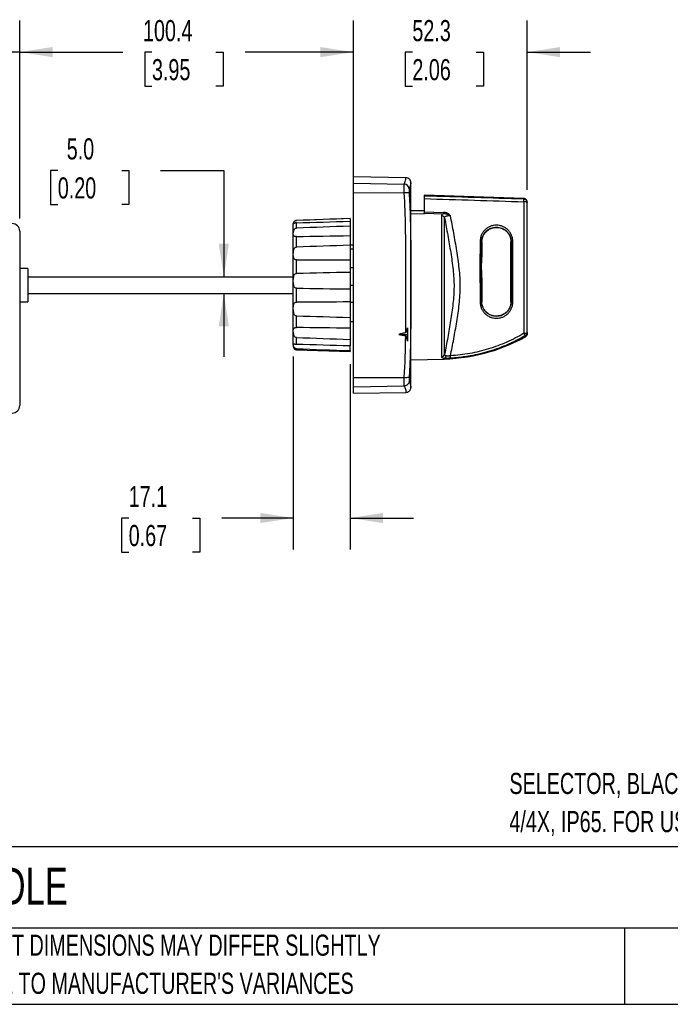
# Model space of a CAD drawing. Header units: millimetres. Extents: x 19 to 819, y 19 to 629.
# Tile 2 of 8: x 180 to 376, y 19 to 315. Entities that reach past the tile are written whole.
import ezdxf

# ---------------------------------------------------------------- set-up
doc = ezdxf.new("R2010")
doc.units = ezdxf.units.MM
doc.header["$LTSCALE"] = 3
doc.layers.add('DIMENSIONS', color=140, linetype='Continuous', lineweight=25)
doc.layers.add('TEXT', color=140, linetype='Continuous', lineweight=25)
doc.styles.add('SLDTEXTSTYLE0', font='TXT', dxfattribs={"width": 0.7})
doc.dimstyles.new('SLDDIMSTYLE0', dxfattribs={"dimtxt": 6.474023, "dimasz": 9.906, "dimexe": 0, "dimexo": 0.0625, "dimgap": 1.618506, "dimtad": 0, "dimtih": 1, "dimtoh": 1, "dimrnd": 1e-09, "dimzin": 12, "dimdsep": 46, "dimtxsty": 'SLDTEXTSTYLE0', "dimsah": 1, "dimcen": 0.09, "dimadec": 0, "dimazin": 3, "dimtfac": 1, "dimtofl": 0, "dimtmove": 0, "dimatfit": 3, "dimfxl": 0, "dimfrac": 2, "dimtolj": 1, "dimtzin": 12, "dimarcsym": 0})
doc.dimstyles.new('SLDDIMSTYLE1', dxfattribs={"dimtxt": 6.474023, "dimasz": 9.906, "dimexe": 0, "dimexo": 0.0625, "dimgap": 1.618506, "dimtad": 0, "dimtih": 1, "dimtoh": 1, "dimrnd": 1e-09, "dimzin": 4, "dimdsep": 46, "dimtxsty": 'SLDTEXTSTYLE0', "dimsah": 1, "dimcen": 0.09, "dimadec": 0, "dimazin": 1, "dimtfac": 1, "dimtmove": 0, "dimatfit": 0, "dimfxl": 0, "dimfrac": 2, "dimtolj": 1, "dimtzin": 12, "dimarcsym": 0})
doc.dimstyles.new('SLDDIMSTYLE2', dxfattribs={"dimtxt": 6.474023, "dimasz": 9.906, "dimexe": 0, "dimexo": 0.0625, "dimgap": 1.618506, "dimtad": 0, "dimtih": 1, "dimtoh": 1, "dimrnd": 1e-09, "dimzin": 12, "dimdsep": 46, "dimtxsty": 'SLDTEXTSTYLE0', "dimsah": 1, "dimcen": 0.09, "dimadec": 0, "dimazin": 3, "dimtfac": 1, "dimtmove": 0, "dimatfit": 0, "dimfxl": 0, "dimfrac": 2, "dimtolj": 1, "dimtzin": 12, "dimarcsym": 0})

# ---------------------------------------------------------------- blocks, each defined once
blk = doc.blocks.new('SW_NOTE_0_1')
at = {"layer": 'TEXT', "color": 0, "char_height": 6.35, "attachment_point": 1, "style": 'SLDTEXTSTYLE0'}
for s, insert in [('SELECTOR, BLACK/GRAY, EXTERNAL FRONT MOUNT, 2-POSITION, LOCKABLE IN OFF ONLY, DEFEATABLE, NEMA', (0, 8.19)), ('4/4X, IP65. FOR USE WITH MPW80 SERIES MANUAL MOTOR PROTECTORS. 130mm SHAFT INCLUDED.', (0, -3.28))]:
    blk.add_mtext(s, dxfattribs=dict(at, insert=insert))
blk = doc.blocks.new('SW_NOTE_0_4')
at = {"layer": 'TEXT', "color": 0, "char_height": 6.35, "attachment_point": 1, "style": 'SLDTEXTSTYLE0'}
for s, insert in [('PART DIMENSIONS MAY DIFFER SLIGHTLY', (0, 8.19)), ("DUE TO MANUFACTURER'S VARIANCES", (0, -3.28))]:
    blk.add_mtext(s, dxfattribs=dict(at, insert=insert))
blk = doc.blocks.new('_D')
at = {"layer": 'DIMENSIONS'}
for p, q in [((96.61, 256.17), (96.61, 314.94)), ((179.91, 255.37), (179.91, 314.94)), ((96.61, 305.41), (116.64, 305.41)), ((125.42, 305.41), (123.24, 305.41)), ((123.24, 305.41), (123.24, 295.13)), ((144.66, 305.41), (146.83, 305.41)), ((146.83, 305.41), (146.83, 295.13)), ((179.91, 305.41), (153.43, 305.41)), ((123.24, 295.13), (125.42, 295.13)), ((146.83, 295.13), (144.66, 295.13))]:
    blk.add_line(p, q, dxfattribs=at)
for points in [[(96.61, 305.41), (106.51, 303.89), (106.51, 306.94)], [(179.91, 305.41), (170, 306.94), (170, 303.89)]]:
    blk.add_solid(points, dxfattribs=at)
at = {"layer": 'DIMENSIONS', "char_height": 6.35, "attachment_point": 1, "style": 'SLDTEXTSTYLE0'}
for s, insert in [('83.3', (125.42, 315.05)), ('3.28', (125.42, 303.31))]:
    blk.add_mtext(s, dxfattribs=dict(at, insert=insert))
blk = doc.blocks.new('_D_1')
at = {"layer": 'DIMENSIONS'}
for p, q in [((179.91, 255.37), (179.91, 314.94)), ((280.31, 269.78), (280.31, 314.94)), ((179.91, 305.41), (210.93, 305.41)), ((219.71, 305.41), (217.53, 305.41)), ((217.53, 305.41), (217.53, 295.13)), ((238.94, 305.41), (241.12, 305.41)), ((241.12, 305.41), (241.12, 295.13)), ((280.31, 305.41), (247.72, 305.41)), ((217.53, 295.13), (219.71, 295.13)), ((241.12, 295.13), (238.94, 295.13))]:
    blk.add_line(p, q, dxfattribs=at)
for points in [[(179.91, 305.41), (189.81, 303.89), (189.81, 306.94)], [(280.31, 305.41), (270.4, 306.94), (270.4, 303.89)]]:
    blk.add_solid(points, dxfattribs=at)
at = {"layer": 'DIMENSIONS', "char_height": 6.35, "attachment_point": 1, "style": 'SLDTEXTSTYLE0'}
for s, insert in [('100.4', (217.01, 315.05)), ('3.95', (219.71, 303.31))]:
    blk.add_mtext(s, dxfattribs=dict(at, insert=insert))
blk = doc.blocks.new('_D_3')
at = {"layer": 'DIMENSIONS'}
for p, q in [((191.37, 269.85), (189.2, 269.85)), ((189.2, 269.85), (189.2, 259.56)), ((210.61, 269.85), (212.78, 269.85)), ((212.78, 269.85), (212.78, 259.56)), ((222.28, 269.85), (241.33, 269.85)), ((241.33, 269.85), (241.33, 237.86)), ((189.2, 259.56), (191.37, 259.56)), ((212.78, 259.56), (210.61, 259.56)), ((241.33, 232.86), (241.33, 213.81))]:
    blk.add_line(p, q, dxfattribs=at)
for points in [[(241.33, 237.86), (242.86, 247.76), (239.81, 247.76)], [(241.33, 232.86), (239.81, 222.95), (242.86, 222.95)]]:
    blk.add_solid(points, dxfattribs=at)
at = {"layer": 'DIMENSIONS', "char_height": 6.35, "attachment_point": 1, "style": 'SLDTEXTSTYLE0'}
for s, insert in [('5.0', (194.06, 279.48)), ('0.20', (191.37, 267.74))]:
    blk.add_mtext(s, dxfattribs=dict(at, insert=insert))
blk = doc.blocks.new('_D_4')
at = {"layer": 'DIMENSIONS'}
for p, q in [((262.21, 213.88), (262.21, 155.78)), ((279.31, 211.55), (279.31, 155.78)), ((212.71, 165.3), (210.53, 165.3)), ((210.53, 165.3), (210.53, 155.01)), ((231.95, 165.3), (234.12, 165.3)), ((234.12, 165.3), (234.12, 155.01)), ((262.21, 165.3), (240.72, 165.3)), ((279.31, 165.3), (298.36, 165.3)), ((210.53, 155.01), (212.71, 155.01)), ((234.12, 155.01), (231.95, 155.01))]:
    blk.add_line(p, q, dxfattribs=at)
for points in [[(262.21, 165.3), (252.3, 166.82), (252.3, 163.78)], [(279.31, 165.3), (289.21, 163.78), (289.21, 166.82)]]:
    blk.add_solid(points, dxfattribs=at)
at = {"layer": 'DIMENSIONS', "char_height": 6.35, "attachment_point": 1, "style": 'SLDTEXTSTYLE0'}
for s, insert in [('17.1', (212.71, 174.94)), ('0.67', (212.71, 163.2))]:
    blk.add_mtext(s, dxfattribs=dict(at, insert=insert))
blk = doc.blocks.new('_D_5')
at = {"layer": 'DIMENSIONS'}
for p, q in [((280.31, 265.56), (280.31, 314.94)), ((332.61, 264.02), (332.61, 314.94)), ((280.31, 305.41), (261.26, 305.41)), ((298.07, 305.41), (295.9, 305.41)), ((295.9, 305.41), (295.9, 295.13)), ((317.31, 305.41), (319.48, 305.41)), ((319.48, 305.41), (319.48, 295.13)), ((332.61, 305.41), (351.66, 305.41)), ((295.9, 295.13), (298.07, 295.13)), ((319.48, 295.13), (317.31, 295.13))]:
    blk.add_line(p, q, dxfattribs=at)
for points in [[(280.31, 305.41), (270.4, 306.94), (270.4, 303.89)], [(332.61, 305.41), (342.51, 303.89), (342.51, 306.94)]]:
    blk.add_solid(points, dxfattribs=at)
at = {"layer": 'DIMENSIONS', "char_height": 6.35, "attachment_point": 1, "style": 'SLDTEXTSTYLE0'}
for s, insert in [('52.3', (298.07, 315.05)), ('2.06', (298.07, 303.31))]:
    blk.add_mtext(s, dxfattribs=dict(at, insert=insert))

msp = doc.modelspace()

# ---------------------------------------------------------------- linework, layer by layer
for p, q in [((296.132, 267.633), (280.307, 267.909)), ((280.307, 265.971), (280.307, 267.909)), ((280.307, 265.971), (295.634, 265.706)), ((280.307, 263.159), (280.307, 265.971)), ((297.607, 239.538), (297.607, 265.357)), ((280.307, 207.556), (280.307, 263.159)), ((280.307, 263.159), (295.634, 263.122)), ((331.642, 261.391), (301.607, 262.44)), ((301.607, 262.44), (301.607, 262.136)), ((301.607, 261.355), (301.607, 257.33)), ((331.642, 261.391), (331.642, 261.201)), ((301.607, 257.692), (297.607, 257.657)), ((331.642, 260.409), (331.642, 220.847)), ((279.307, 255.357), (263.172, 254.794)), ((263.172, 254.775), (263.172, 254.794)), ((279.307, 255.357), (279.307, 255.347)), ((279.307, 255.347), (279.307, 254.521)), ((297.607, 256.898), (301.607, 256.789)), ((297.62, 255.818), (297.618, 255.819)), ((301.607, 257.33), (307.459, 257.223)), ((301.607, 256.789), (301.607, 256.932)), ((301.607, 256.932), (307.464, 256.824)), ((306.819, 256.222), (306.819, 213.788)), ((307.771, 214.555), (307.771, 255.48)), ((263.172, 252.477), (263.172, 254.079)), ((279.307, 254.558), (279.307, 253.081)), ((279.307, 253.081), (279.307, 250.228)), ((179.907, 251.557), (179.907, 199.157)), ((263.172, 246.788), (263.172, 249.958)), ((279.307, 250.228), (279.307, 247.305)), ((280.307, 247.357), (279.307, 247.357)), ((279.307, 247.305), (279.307, 242.953)), ((279.307, 246.252), (280.307, 246.252)), ((318.983, 248.357), (318.908, 248.357)), ((327.732, 248.357), (327.794, 248.357)), ((263.172, 238.835), (263.172, 242.945)), ((279.307, 242.953), (279.307, 239.162)), ((280.307, 243.454), (280.236, 243.452)), ((318.919, 239.961), (318.921, 243.754)), ((318.974, 243.732), (318.921, 243.754)), ((332.607, 245.264), (332.605, 245.265)), ((332.607, 245.247), (332.607, 245.264)), ((182.407, 240.357), (179.907, 240.357)), ((182.407, 240.357), (182.407, 230.357)), ((280.307, 240.527), (279.307, 240.527)), ((318.897, 240.357), (318.415, 240.357)), ((318.919, 239.961), (318.972, 239.937)), ((182.407, 237.857), (262.207, 237.857)), ((279.307, 239.162), (279.307, 234.173)), ((297.607, 205.357), (297.607, 239.538)), ((332.605, 238.466), (332.607, 238.465)), ((263.172, 230.194), (263.172, 234.43)), ((279.307, 235.357), (280.307, 235.357)), ((279.307, 234.173), (279.307, 230.266)), ((182.407, 232.857), (262.207, 232.857)), ((179.907, 230.357), (182.407, 230.357)), ((279.307, 230.266), (279.307, 225.628)), ((279.307, 230.188), (280.307, 230.188)), ((318.915, 230.357), (318.989, 230.357)), ((327.726, 230.357), (327.788, 230.357)), ((263.172, 222.575), (263.172, 226.098)), ((279.307, 225.628), (279.307, 222.379)), ((280.236, 227.263), (280.307, 227.261)), ((279.307, 224.357), (280.307, 224.357)), ((279.307, 222.379), (279.307, 219.01)), ((296.607, 222.537), (296.607, 220.53)), ((263.172, 217.488), (263.172, 219.6)), ((293.967, 220.53), (296.607, 220.53)), ((296.607, 220.53), (296.607, 218.447)), ((332.094, 219.83), (332.094, 220.188)), ((263.172, 215.921), (263.172, 216.223)), ((279.307, 219.01), (279.307, 217.062)), ((279.307, 215.63), (279.307, 217.062)), ((263.172, 215.921), (279.307, 215.357)), ((279.307, 215.63), (279.307, 215.357)), ((307.607, 213.371), (307.607, 213.119)), ((297.607, 212.857), (307.607, 213.119)), ((280.307, 207.556), (295.634, 207.593)), ((280.307, 204.744), (280.307, 207.556)), ((280.307, 204.744), (295.634, 205.009)), ((280.307, 202.806), (280.307, 204.744)), ((280.307, 202.806), (296.132, 203.082))]:
    msp.add_line(p, q)
for centre, radius, start, end in [((295.599, 264.199), 1.507, 4.973, 88.65675), ((197.607, 265.357), 100, 360, 0.4512), ((312.835, 257.083), 5.378, 178.50106, 182.75185), ((177.607, 251.557), 2.3, 360, 90), ((318.533, 246.753), 1.648, 76.82058, 93.70163), ((328.19, 246.604), 1.797, 86.13963, 102.73169), ((318.538, 231.637), 1.334, 265.4464, 286.38573), ((306.216, 266.229), 53.128, 297.32803, 299.14915), ((306.805, 214.78), 0.992, 270.82517, 346.90767), ((306.216, 266.229), 53.128, 271.5, 286.73232), ((298.262, 213.274), 11.309, 0.35678, 4.06505), ((296.142, 210.822), 3.269, 261.06379, 287.05104), ((197.607, 205.357), 100, 359.5486, 0), ((177.607, 199.157), 2.3, 270, 0)]:
    msp.add_arc(centre, radius, start, end)
for centre, major_axis, start_param, end_param in [((322.581, 240.344), (0, 103.352), 1.4931783, 1.5380051), ((324.325, 240.357), (0, 97.889), 4.610054, 4.7942054), ((322.581, 240.344), (0, 103.352), 1.5985061, 1.6675696)]:
    msp.add_ellipse(centre, major_axis=major_axis, ratio=0.0349208, start_param=start_param, end_param=end_param)
for points, knots in [([(295.634, 265.706), (295.907, 266.347), (296.024, 266.829), (296.105, 267.311), (296.117, 267.432), (296.129, 267.593), (296.13, 267.633), (296.13, 267.633)], [0, 0, 0, 0, 0.5, 0.5, 0.75, 0.75, 1, 1, 1, 1]), ([(297.604, 266.145), (297.583, 266.331), (297.551, 266.617), (297.367, 266.96), (297.177, 267.197), (296.943, 267.388), (296.601, 267.576), (296.316, 267.611), (296.13, 267.633)], [0, 0, 0, 0, 0.2398041, 0.3685835, 0.5, 0.6314164, 0.7601958, 1, 1, 1, 1]), ([(295.634, 263.122), (295.624, 263.448), (295.617, 263.759), (295.606, 264.348), (295.603, 264.613), (295.603, 264.962), (295.604, 265.068), (295.607, 265.259), (295.609, 265.343), (295.614, 265.489), (295.617, 265.551), (295.625, 265.647), (295.629, 265.683), (295.634, 265.706)], [0, 0, 0, 0, 0.25, 0.25, 0.5, 0.5, 0.625, 0.625, 0.75, 0.75, 0.875, 0.875, 1, 1, 1, 1]), ([(297.1, 264.33), (297.098, 264.323), (297.093, 264.31), (297.087, 264.278), (297.081, 264.237), (297.076, 264.169), (297.07, 264.062), (297.068, 263.9), (297.07, 263.71), (297.077, 263.495), (297.086, 263.263), (297.096, 263.1), (297.1, 263.018)], [0, 0, 0, 0, 0.0630259, 0.1256145, 0.1881563, 0.2510407, 0.3758349, 0.5005527, 0.6252286, 0.7500321, 0.8749094, 1, 1, 1, 1]), ([(297.604, 266.145), (297.604, 266.145), (297.604, 266.144), (297.604, 266.134), (297.603, 266.116), (297.601, 266.085), (297.597, 266.037), (297.591, 265.975), (297.583, 265.898), (297.57, 265.807), (297.551, 265.693), (297.522, 265.548), (297.478, 265.366), (297.418, 265.156), (297.338, 264.914), (297.236, 264.642), (297.146, 264.435), (297.1, 264.33)], [0, 0, 0, 0, 0.0414838, 0.0829539, 0.1245018, 0.1866451, 0.2490093, 0.3111147, 0.3736036, 0.435702, 0.4983514, 0.5781715, 0.6591674, 0.7416213, 0.825778, 0.9118462, 1, 1, 1, 1]), ([(297.1, 263.018), (297.087, 263.04), (297.043, 263.062), (296.886, 263.099), (296.772, 263.114), (296.492, 263.134), (296.326, 263.139), (295.98, 263.137), (295.802, 263.131), (295.634, 263.122)], [0, 0, 0, 0, 0.25, 0.25, 0.5, 0.5, 0.75, 0.75, 1, 1, 1, 1]), ([(296.073, 221.034), (296.117, 224.535), (296.125, 228.039), (296.132, 235.054), (296.132, 238.564), (296.115, 245.594), (296.095, 249.116), (295.958, 256.136), (295.84, 259.635), (295.634, 263.122)], [0, 0, 0, 0, 0.25, 0.25, 0.5, 0.5, 0.75, 0.75, 1, 1, 1, 1]), ([(297.1, 263.018), (297.124, 262.611), (297.171, 261.804), (297.233, 260.598), (297.288, 259.405), (297.336, 258.225), (297.379, 257.057), (297.416, 255.901), (297.448, 254.756), (297.476, 253.621), (297.5, 252.495), (297.52, 251.379), (297.538, 250.269), (297.555, 248.952), (297.57, 247.429), (297.587, 245.119), (297.598, 242.243), (297.603, 238.796), (297.604, 236.492), (297.604, 234.186), (297.603, 231.874), (297.598, 228.424), (297.587, 225.551), (297.57, 223.25), (297.551, 221.364), (297.521, 219.304), (297.477, 217.065), (297.418, 214.787), (297.338, 212.467), (297.236, 210.097), (297.146, 208.503), (297.1, 207.697)], [0, 0, 0, 0, 0.02219351, 0.04411625, 0.0657776, 0.08718793, 0.10835868, 0.12930236, 0.1500326, 0.17056416, 0.19091297, 0.21109614, 0.23113194, 0.25103988, 0.28247235, 0.3136289, 0.37606047, 0.43807309, 0.50000077, 0.50058248, 0.56276003, 0.62494088, 0.68716525, 0.71817838, 0.74946689, 0.78933167, 0.82978376, 0.87096369, 0.91299333, 0.95597653, 1, 1, 1, 1]), ([(331.642, 261.201), (326.691, 261.356), (316.679, 261.67), (306.667, 261.979), (301.607, 262.136)], [0, 0, 0, 0, 0.49457986, 1, 1, 1, 1]), ([(301.607, 262.136), (301.607, 262.105), (301.607, 262.013), (301.607, 261.737), (301.607, 261.554), (301.607, 261.355)], [0, 0, 0, 0, 0.5, 0.5, 1, 1, 1, 1]), ([(301.607, 261.355), (306.654, 261.197), (316.666, 260.885), (326.678, 260.567), (331.642, 260.409)], [0, 0, 0, 0, 0.5041217, 1, 1, 1, 1]), ([(332.607, 260.392), (332.594, 260.515), (332.566, 260.771), (332.344, 261.103), (332.02, 261.337), (331.765, 261.374), (331.642, 261.391)], [0, 0, 0, 0, 0.24055407, 0.5, 0.75944593, 1, 1, 1, 1]), ([(331.642, 260.409), (331.644, 260.504), (331.647, 260.601), (331.649, 260.784), (331.65, 260.87), (331.65, 261.016), (331.649, 261.075), (331.647, 261.162), (331.644, 261.189), (331.642, 261.201)], [0, 0, 0, 0, 0.25, 0.25, 0.5, 0.5, 0.75, 0.75, 1, 1, 1, 1]), ([(331.642, 261.201), (331.758, 261.197), (331.881, 261.172), (332.119, 261.071), (332.233, 260.994), (332.42, 260.802), (332.493, 260.687), (332.586, 260.447), (332.607, 260.323), (332.607, 260.208)], [0, 0, 0, 0, 0.25, 0.25, 0.5, 0.5, 0.75, 0.75, 1, 1, 1, 1]), ([(332.607, 260.208), (332.607, 260.232), (332.586, 260.257), (332.492, 260.305), (332.419, 260.329), (332.231, 260.367), (332.118, 260.383), (331.88, 260.403), (331.757, 260.408), (331.642, 260.409)], [0, 0, 0, 0, 0.25, 0.25, 0.5, 0.5, 0.75, 0.75, 1, 1, 1, 1]), ([(263.172, 254.794), (263.05, 254.776), (262.795, 254.74), (262.47, 254.506), (262.248, 254.174), (262.22, 253.917), (262.207, 253.794)], [0, 0, 0, 0, 0.2406547, 0.500053, 0.7594248, 1, 1, 1, 1]), ([(263.172, 254.079), (263.057, 254.075), (262.946, 254.06), (262.754, 254.015), (262.673, 253.987), (262.542, 253.932), (262.49, 253.905), (262.408, 253.857), (262.376, 253.836), (262.302, 253.786), (262.278, 253.77), (262.248, 253.772), (262.243, 253.79), (262.243, 253.861), (262.248, 253.914), (262.277, 254.052), (262.302, 254.139), (262.4, 254.337), (262.475, 254.453), (262.673, 254.616), (262.754, 254.666), (262.946, 254.745), (263.057, 254.771), (263.172, 254.775)], [0, 0, 0, 0, 0.0625, 0.0625, 0.125, 0.125, 0.1875, 0.1875, 0.25, 0.25, 0.375, 0.375, 0.5, 0.5, 0.625, 0.625, 0.75, 0.75, 0.875, 0.875, 0.9375, 0.9375, 1, 1, 1, 1]), ([(301.607, 257.33), (301.607, 257.237), (301.607, 257.149), (301.607, 257.009), (301.607, 256.958), (301.607, 256.932)], [0, 0, 0, 0, 0.5, 0.5, 1, 1, 1, 1]), ([(307.464, 256.824), (307.248, 256.756), (307.083, 256.669), (306.87, 256.466), (306.819, 256.349), (306.819, 256.222)], [0, 0, 0, 0, 0.5, 0.5, 1, 1, 1, 1]), ([(307.771, 255.48), (307.75, 255.574), (307.711, 255.671), (307.597, 255.852), (307.521, 255.936), (307.343, 256.075), (307.242, 256.129), (307.031, 256.201), (306.922, 256.219), (306.819, 256.222)], [0, 0, 0, 0, 0.25, 0.25, 0.5, 0.5, 0.75, 0.75, 1, 1, 1, 1]), ([(309.535, 256.205), (309.394, 256.344), (309.248, 256.476), (308.936, 256.719), (308.77, 256.829), (308.422, 257.012), (308.236, 257.087), (307.854, 257.191), (307.659, 257.22), (307.459, 257.223)], [0, 0, 0, 0, 0.25, 0.25, 0.5, 0.5, 0.75, 0.75, 1, 1, 1, 1]), ([(309.535, 256.205), (309.476, 256.235), (309.363, 256.292), (309.196, 256.371), (309.006, 256.456), (308.785, 256.549), (308.442, 256.676), (308.135, 256.761), (307.868, 256.804), (307.734, 256.819), (307.598, 256.826), (307.508, 256.825), (307.464, 256.824)], [0, 0, 0, 0, 0.08966917, 0.17273214, 0.25000587, 0.37386623, 0.50020002, 0.75015388, 0.81131108, 0.87495955, 0.93779933, 1, 1, 1, 1]), ([(307.771, 255.48), (307.76, 255.624), (307.79, 255.755), (307.901, 255.918), (307.949, 255.967), (308.069, 256.054), (308.139, 256.091), (308.3, 256.153), (308.392, 256.178), (308.589, 256.214), (308.695, 256.226), (309.037, 256.245), (309.281, 256.235), (309.535, 256.205)], [0, 0, 0, 0, 0.25, 0.25, 0.375, 0.375, 0.5, 0.5, 0.625, 0.625, 0.75, 0.75, 1, 1, 1, 1]), ([(307.771, 255.48), (308.094, 253.772), (308.412, 252.056), (309.029, 248.608), (309.328, 246.874), (309.875, 243.406), (310.124, 241.679), (310.399, 239.109), (310.474, 238.256), (310.576, 236.555), (310.602, 235.708), (310.6, 234.017), (310.571, 233.172), (310.464, 231.474), (310.387, 230.619), (310.107, 228.06), (309.859, 226.354), (309.315, 222.955), (309.02, 221.261), (308.408, 217.894), (308.092, 216.219), (307.771, 214.555)], [0, 0, 0, 0, 0.125, 0.125, 0.25, 0.25, 0.375, 0.375, 0.4375, 0.4375, 0.5, 0.5, 0.5625, 0.5625, 0.625, 0.625, 0.75, 0.75, 0.875, 0.875, 1, 1, 1, 1]), ([(309.542, 214.076), (309.874, 215.759), (310.202, 217.454), (310.836, 220.87), (311.143, 222.592), (311.709, 226.066), (311.969, 227.818), (312.263, 230.481), (312.344, 231.377), (312.456, 233.168), (312.487, 234.065), (312.489, 235.861), (312.46, 236.761), (312.351, 238.559), (312.272, 239.455), (311.981, 242.137), (311.72, 243.917), (311.149, 247.47), (310.838, 249.234), (310.198, 252.737), (309.869, 254.476), (309.535, 256.205)], [0, 0, 0, 0, 0.125, 0.125, 0.25, 0.25, 0.375, 0.375, 0.4375, 0.4375, 0.5, 0.5, 0.5625, 0.5625, 0.625, 0.625, 0.75, 0.75, 0.875, 0.875, 1, 1, 1, 1]), ([(262.207, 217.693), (262.207, 217.733), (262.207, 217.812), (262.207, 217.943), (262.207, 218.082), (262.207, 218.229), (262.207, 218.384), (262.207, 218.679), (262.207, 219.153), (262.207, 219.893), (262.207, 220.765), (262.207, 222.192), (262.207, 223.928), (262.207, 225.976), (262.207, 227.731), (262.207, 229.651), (262.207, 231.716), (262.207, 233.893), (262.207, 236.141), (262.207, 238.411), (262.207, 240.652), (262.207, 242.81), (262.207, 244.838), (262.207, 246.693), (262.207, 248.345), (262.207, 249.772), (262.207, 250.968), (262.207, 251.779), (262.207, 252.316), (262.207, 252.764), (262.207, 253.211), (262.207, 253.51), (262.207, 253.666), (262.207, 253.744), (262.207, 253.79), (262.207, 253.793), (262.207, 253.794)], [0, 0, 0, 0, 0.0077734, 0.0155397, 0.0233027, 0.0310662, 0.0388341, 0.0466102, 0.0729718, 0.0993431, 0.1290536, 0.1587737, 0.2251591, 0.2610197, 0.2985603, 0.3376712, 0.3781945, 0.4199232, 0.462604, 0.505944, 0.5496214, 0.5932987, 0.6366387, 0.6793195, 0.7210482, 0.7615715, 0.8006824, 0.838223, 0.8561543, 0.8740954, 0.9073208, 0.940556, 0.9554268, 0.9702732, 0.9851219, 1, 1, 1, 1]), ([(263.172, 249.958), (263.057, 249.956), (262.946, 249.957), (262.754, 249.967), (262.673, 249.976), (262.542, 250.003), (262.49, 250.022), (262.408, 250.068), (262.376, 250.096), (262.302, 250.194), (262.278, 250.277), (262.248, 250.474), (262.243, 250.59), (262.243, 250.846), (262.248, 250.988), (262.277, 251.299), (262.302, 251.469), (262.4, 251.818), (262.475, 252.004), (262.673, 252.25), (262.754, 252.325), (262.946, 252.437), (263.057, 252.472), (263.172, 252.477)], [0, 0, 0, 0, 0.0625, 0.0625, 0.125, 0.125, 0.1875, 0.1875, 0.25, 0.25, 0.375, 0.375, 0.5, 0.5, 0.625, 0.625, 0.75, 0.75, 0.875, 0.875, 0.9375, 0.9375, 1, 1, 1, 1]), ([(328.311, 248.398), (328.31, 248.725), (328.277, 249.052), (328.149, 249.686), (328.055, 249.995), (327.867, 250.445), (327.797, 250.593), (327.644, 250.879), (327.56, 251.018), (327.291, 251.42), (327.086, 251.671), (326.624, 252.132), (326.374, 252.337), (325.837, 252.695), (325.547, 252.85), (324.948, 253.097), (324.64, 253.191), (324.005, 253.316), (323.677, 253.347), (323.033, 253.346), (322.712, 253.313), (322.075, 253.184), (321.765, 253.089), (321.172, 252.841), (320.885, 252.687), (320.348, 252.325), (320.1, 252.12), (319.646, 251.665), (319.439, 251.41), (319.081, 250.874), (318.93, 250.59), (318.744, 250.142), (318.688, 249.987), (318.594, 249.677), (318.555, 249.52), (318.46, 249.046), (318.427, 248.725), (318.426, 248.397)], [0, 0, 0, 0, 0.0625, 0.0625, 0.125, 0.125, 0.15625, 0.15625, 0.1875, 0.1875, 0.25, 0.25, 0.3125, 0.3125, 0.375, 0.375, 0.4375, 0.4375, 0.5, 0.5, 0.5625, 0.5625, 0.625, 0.625, 0.6875, 0.6875, 0.75, 0.75, 0.8125, 0.8125, 0.875, 0.875, 0.90625, 0.90625, 0.9375, 0.9375, 1, 1, 1, 1]), ([(318.908, 248.357), (318.909, 248.65), (318.939, 248.938), (319.053, 249.503), (319.139, 249.784), (319.362, 250.319), (319.498, 250.572), (319.82, 251.052), (320.006, 251.279), (320.415, 251.687), (320.637, 251.87), (321.12, 252.193), (321.378, 252.331), (321.911, 252.552), (322.189, 252.638), (322.762, 252.753), (323.05, 252.781), (323.629, 252.783), (323.923, 252.755), (324.494, 252.643), (324.771, 252.559), (325.309, 252.338), (325.57, 252.2), (326.052, 251.879), (326.277, 251.697), (326.692, 251.284), (326.877, 251.06), (327.199, 250.581), (327.339, 250.322), (327.563, 249.786), (327.648, 249.51), (327.763, 248.943), (327.793, 248.65), (327.794, 248.357)], [0, 0, 0, 0, 0.0625, 0.0625, 0.125, 0.125, 0.1875, 0.1875, 0.25, 0.25, 0.3125, 0.3125, 0.375, 0.375, 0.4375, 0.4375, 0.5, 0.5, 0.5625, 0.5625, 0.625, 0.625, 0.6875, 0.6875, 0.75, 0.75, 0.8125, 0.8125, 0.875, 0.875, 0.9375, 0.9375, 1, 1, 1, 1]), ([(318.983, 248.357), (318.984, 248.77), (319.043, 249.173), (319.214, 249.762), (319.286, 249.957), (319.454, 250.329), (319.55, 250.508), (319.768, 250.852), (319.89, 251.018), (320.156, 251.331), (320.299, 251.477), (320.603, 251.747), (320.765, 251.872), (321.107, 252.099), (321.287, 252.202), (321.656, 252.377), (321.846, 252.452), (322.236, 252.575), (322.438, 252.624), (323.046, 252.725), (323.454, 252.735), (324.276, 252.639), (324.671, 252.535), (325.239, 252.297), (325.424, 252.203), (325.777, 251.992), (325.946, 251.875), (326.106, 251.745)], [0, 0, 0, 0, 0.125, 0.125, 0.1875, 0.1875, 0.25, 0.25, 0.3125, 0.3125, 0.375, 0.375, 0.4375, 0.4375, 0.5, 0.5, 0.5625, 0.5625, 0.625, 0.625, 0.75, 0.75, 0.875, 0.875, 0.9375, 0.9375, 1, 1, 1, 1]), ([(326.106, 251.745), (326.361, 251.54), (326.587, 251.311), (326.987, 250.806), (327.162, 250.527), (327.441, 249.946), (327.548, 249.642), (327.694, 249.007), (327.731, 248.684), (327.732, 248.357)], [0, 0, 0, 0, 0.25, 0.25, 0.5, 0.5, 0.75, 0.75, 1, 1, 1, 1]), ([(263.172, 242.945), (263.057, 242.946), (262.946, 242.963), (262.754, 243.025), (262.673, 243.07), (262.542, 243.174), (262.49, 243.235), (262.408, 243.366), (262.376, 243.437), (262.302, 243.664), (262.278, 243.829), (262.248, 244.182), (262.243, 244.372), (262.243, 244.764), (262.248, 244.967), (262.277, 245.388), (262.302, 245.607), (262.4, 246.039), (262.475, 246.258), (262.673, 246.539), (262.754, 246.622), (262.946, 246.746), (263.057, 246.784), (263.172, 246.788)], [0, 0, 0, 0, 0.0625, 0.0625, 0.125, 0.125, 0.1875, 0.1875, 0.25, 0.25, 0.375, 0.375, 0.5, 0.5, 0.625, 0.625, 0.75, 0.75, 0.875, 0.875, 0.9375, 0.9375, 1, 1, 1, 1]), ([(332.605, 238.466), (332.607, 239.132), (332.607, 239.799), (332.607, 240.465), (332.607, 242.065), (332.609, 243.665), (332.605, 245.265)], [0, 0, 0, 0, 0.0020000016, 0.0020000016, 0.0020000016, 0.0067998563, 0.0067998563, 0.0067998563, 0.0067998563]), ([(318.974, 237.48), (318.973, 237.889), (318.973, 238.708), (318.972, 239.527), (318.972, 239.937)], [0, 0, 0, 0, 0.5000001, 1, 1, 1, 1]), ([(263.172, 234.43), (263.057, 234.432), (262.946, 234.463), (262.754, 234.565), (262.673, 234.636), (262.542, 234.796), (262.49, 234.887), (262.408, 235.077), (262.376, 235.178), (262.302, 235.488), (262.278, 235.703), (262.248, 236.143), (262.243, 236.369), (262.243, 236.818), (262.248, 237.042), (262.277, 237.491), (262.302, 237.716), (262.4, 238.144), (262.475, 238.353), (262.673, 238.613), (262.754, 238.688), (262.946, 238.799), (263.057, 238.833), (263.172, 238.835)], [0, 0, 0, 0, 0.0625, 0.0625, 0.125, 0.125, 0.1875, 0.1875, 0.25, 0.25, 0.375, 0.375, 0.5, 0.5, 0.625, 0.625, 0.75, 0.75, 0.875, 0.875, 0.9375, 0.9375, 1, 1, 1, 1]), ([(263.172, 226.098), (263.057, 226.102), (262.946, 226.139), (262.754, 226.261), (262.673, 226.345), (262.542, 226.53), (262.49, 226.633), (262.408, 226.844), (262.376, 226.954), (262.302, 227.287), (262.278, 227.508), (262.248, 227.948), (262.243, 228.166), (262.243, 228.583), (262.248, 228.784), (262.277, 229.171), (262.302, 229.358), (262.4, 229.697), (262.475, 229.855), (262.673, 230.042), (262.754, 230.095), (262.946, 230.171), (263.057, 230.193), (263.172, 230.194)], [0, 0, 0, 0, 0.0625, 0.0625, 0.125, 0.125, 0.1875, 0.1875, 0.25, 0.25, 0.375, 0.375, 0.5, 0.5, 0.625, 0.625, 0.75, 0.75, 0.875, 0.875, 0.9375, 0.9375, 1, 1, 1, 1]), ([(318.432, 230.308), (318.434, 229.981), (318.467, 229.655), (318.595, 229.023), (318.689, 228.716), (318.874, 228.269), (318.944, 228.121), (319.097, 227.836), (319.179, 227.699), (319.446, 227.299), (319.65, 227.05), (320.108, 226.589), (320.356, 226.385), (320.888, 226.027), (321.176, 225.872), (321.772, 225.624), (322.079, 225.53), (322.712, 225.402), (323.038, 225.369), (323.683, 225.368), (324.003, 225.399), (324.642, 225.525), (324.953, 225.62), (325.548, 225.866), (325.837, 226.02), (326.376, 226.381), (326.625, 226.586), (327.081, 227.042), (327.29, 227.297), (327.648, 227.833), (327.8, 228.117), (327.986, 228.566), (328.042, 228.72), (328.136, 229.03), (328.175, 229.187), (328.271, 229.66), (328.304, 229.981), (328.305, 230.307)], [0, 0, 0, 0, 0.0625, 0.0625, 0.125, 0.125, 0.15625, 0.15625, 0.1875, 0.1875, 0.25, 0.25, 0.3125, 0.3125, 0.375, 0.375, 0.4375, 0.4375, 0.5, 0.5, 0.5625, 0.5625, 0.625, 0.625, 0.6875, 0.6875, 0.75, 0.75, 0.8125, 0.8125, 0.875, 0.875, 0.90625, 0.90625, 0.9375, 0.9375, 1, 1, 1, 1]), ([(323.357, 225.943), (323.067, 225.942), (322.773, 225.971), (322.203, 226.084), (321.927, 226.167), (321.39, 226.389), (321.131, 226.527), (320.651, 226.846), (320.427, 227.029), (320.014, 227.44), (319.83, 227.663), (319.509, 228.14), (319.37, 228.397), (319.146, 228.932), (319.062, 229.207), (318.946, 229.773), (318.916, 230.065), (318.915, 230.357)], [0, 0, 0, 0, 0.125, 0.125, 0.25, 0.25, 0.375, 0.375, 0.5, 0.5, 0.625, 0.625, 0.75, 0.75, 0.875, 0.875, 1, 1, 1, 1]), ([(323.357, 226.007), (323.069, 226.007), (322.785, 226.036), (322.227, 226.147), (321.949, 226.231), (321.421, 226.449), (321.17, 226.583), (320.696, 226.899), (320.472, 227.083), (320.07, 227.484), (319.89, 227.702), (319.571, 228.177), (319.435, 228.43), (319.217, 228.952), (319.133, 229.225), (319.019, 229.786), (318.99, 230.07), (318.989, 230.357)], [0, 0, 0, 0, 0.125, 0.125, 0.25, 0.25, 0.375, 0.375, 0.5, 0.5, 0.625, 0.625, 0.75, 0.75, 0.875, 0.875, 1, 1, 1, 1]), ([(327.788, 230.357), (327.786, 230.066), (327.757, 229.78), (327.643, 229.216), (327.557, 228.937), (327.335, 228.403), (327.199, 228.15), (326.878, 227.67), (326.691, 227.443), (326.282, 227.035), (326.06, 226.853), (325.576, 226.529), (325.318, 226.392), (324.785, 226.171), (324.506, 226.086), (323.934, 225.971), (323.646, 225.943), (323.357, 225.943)], [0, 0, 0, 0, 0.125, 0.125, 0.25, 0.25, 0.375, 0.375, 0.5, 0.5, 0.625, 0.625, 0.75, 0.75, 0.875, 0.875, 1, 1, 1, 1]), ([(327.35, 228.603), (327.179, 228.217), (326.957, 227.865), (326.549, 227.386), (326.4, 227.234), (326.086, 226.958), (325.92, 226.832), (325.57, 226.603), (325.384, 226.5), (325.002, 226.323), (324.806, 226.249), (324.205, 226.07), (323.782, 226.007), (323.357, 226.007)], [0, 0, 0, 0, 0.25, 0.25, 0.375, 0.375, 0.5, 0.5, 0.625, 0.625, 0.75, 0.75, 1, 1, 1, 1]), ([(327.726, 230.357), (327.725, 230.054), (327.692, 229.756), (327.567, 229.17), (327.473, 228.88), (327.35, 228.603)], [0, 0, 0, 0, 0.5, 0.5, 1, 1, 1, 1]), ([(327.788, 230.357), (327.79, 230.352), (327.803, 230.345), (327.855, 230.333), (327.896, 230.327), (327.997, 230.317), (328.057, 230.313), (328.182, 230.308), (328.246, 230.307), (328.305, 230.307)], [0, 0, 0, 0, 0.25, 0.25, 0.5, 0.5, 0.75, 0.75, 1, 1, 1, 1]), ([(263.172, 219.6), (263.057, 219.605), (262.946, 219.642), (262.754, 219.759), (262.673, 219.839), (262.542, 220.012), (262.49, 220.107), (262.408, 220.297), (262.376, 220.395), (262.302, 220.684), (262.278, 220.869), (262.248, 221.22), (262.243, 221.387), (262.243, 221.69), (262.248, 221.828), (262.277, 222.076), (262.302, 222.187), (262.4, 222.372), (262.475, 222.447), (262.673, 222.525), (262.754, 222.544), (262.946, 222.57), (263.057, 222.576), (263.172, 222.575)], [0, 0, 0, 0, 0.0625, 0.0625, 0.125, 0.125, 0.1875, 0.1875, 0.25, 0.25, 0.375, 0.375, 0.5, 0.5, 0.625, 0.625, 0.75, 0.75, 0.875, 0.875, 0.9375, 0.9375, 1, 1, 1, 1]), ([(296.073, 221.034), (296.107, 221.043), (296.135, 221.065), (296.183, 221.114), (296.203, 221.142), (296.257, 221.229), (296.286, 221.291), (296.363, 221.481), (296.402, 221.611), (296.508, 222.004), (296.561, 222.27), (296.607, 222.537)], [0, 0, 0, 0, 0.0625, 0.0625, 0.125, 0.125, 0.25, 0.25, 0.5, 0.5, 1, 1, 1, 1]), ([(296.073, 221.034), (295.725, 220.95), (295.024, 220.78), (294.321, 220.614), (293.967, 220.53)], [0, 0, 0, 0, 0.495906, 1, 1, 1, 1]), ([(293.967, 220.53), (294.318, 220.455), (295.017, 220.307), (295.714, 220.156), (296.06, 220.081)], [0, 0, 0, 0, 0.5033663, 1, 1, 1, 1]), ([(296.607, 218.447), (296.564, 218.737), (296.515, 219.026), (296.411, 219.452), (296.372, 219.593), (296.292, 219.799), (296.262, 219.867), (296.204, 219.964), (296.182, 219.995), (296.13, 220.049), (296.098, 220.073), (296.06, 220.081)], [0, 0, 0, 0, 0.5, 0.5, 0.75, 0.75, 0.875, 0.875, 0.9375, 0.9375, 1, 1, 1, 1]), ([(331.642, 220.847), (329.98, 219.858), (328.255, 218.97), (325.571, 217.787), (324.66, 217.418), (322.831, 216.739), (321.909, 216.428), (319.126, 215.579), (317.245, 215.124), (313.433, 214.433), (311.501, 214.197), (309.542, 214.076)], [0, 0, 0, 0, 0.25, 0.25, 0.375, 0.375, 0.5, 0.5, 0.75, 0.75, 1, 1, 1, 1]), ([(332.094, 220.188), (331.898, 220.074), (331.502, 219.842), (330.893, 219.5), (330.265, 219.159), (329.616, 218.819), (328.947, 218.482), (328.257, 218.147), (327.546, 217.815), (326.184, 217.207), (324.094, 216.364), (321.29, 215.423), (318.397, 214.637), (316.08, 214.15), (314.313, 213.854), (313.139, 213.685), (311.956, 213.543), (310.766, 213.426), (309.97, 213.372), (309.57, 213.345)], [0, 0, 0, 0, 0.02870211, 0.05812743, 0.0882763, 0.11914905, 0.15074609, 0.18306782, 0.21611472, 0.24988732, 0.37156218, 0.50076269, 0.62317569, 0.74964529, 0.79931625, 0.84918331, 0.89925029, 0.94952115, 1, 1, 1, 1]), ([(331.642, 220.847), (331.757, 220.847), (331.88, 220.852), (332.118, 220.872), (332.231, 220.887), (332.419, 220.925), (332.492, 220.947), (332.586, 220.994), (332.607, 221.019), (332.607, 221.042)], [0, 0, 0, 0, 0.25, 0.25, 0.5, 0.5, 0.75, 0.75, 1, 1, 1, 1]), ([(332.094, 220.188), (332.08, 220.2), (332.058, 220.224), (332, 220.298), (331.964, 220.347), (331.882, 220.468), (331.835, 220.538), (331.739, 220.688), (331.69, 220.768), (331.642, 220.847)], [0, 0, 0, 0, 0.25, 0.25, 0.5, 0.5, 0.75, 0.75, 1, 1, 1, 1]), ([(332.607, 221.042), (332.607, 220.877), (332.561, 220.7), (332.378, 220.394), (332.242, 220.269), (332.094, 220.188)], [0, 0, 0, 0, 0.5, 0.5, 1, 1, 1, 1]), ([(332.607, 220.703), (332.607, 220.534), (332.561, 220.353), (332.378, 220.04), (332.242, 219.912), (332.094, 219.83)], [0, 0, 0, 0, 0.5, 0.5, 1, 1, 1, 1]), ([(262.207, 217.693), (262.207, 217.473), (262.207, 217.284), (262.207, 217.012), (262.207, 216.927), (262.207, 216.921)], [0, 0, 0, 0, 0.5, 0.5, 1, 1, 1, 1]), ([(262.207, 216.921), (262.22, 216.797), (262.248, 216.541), (262.47, 216.209), (262.795, 215.975), (263.05, 215.939), (263.172, 215.921)], [0, 0, 0, 0, 0.2405752, 0.499947, 0.7593453, 1, 1, 1, 1]), ([(263.172, 217.488), (263.057, 217.491), (262.946, 217.502), (262.755, 217.531), (262.674, 217.548), (262.542, 217.579), (262.49, 217.593), (262.408, 217.613), (262.377, 217.62), (262.302, 217.626), (262.278, 217.613), (262.248, 217.552), (262.243, 217.504), (262.243, 217.439)], [0, 0, 0, 0, 0.125, 0.125, 0.25, 0.25, 0.375, 0.375, 0.5, 0.5, 0.75, 0.75, 1, 1, 1, 1]), ([(263.172, 216.223), (263.057, 216.228), (262.946, 216.257), (262.755, 216.347), (262.674, 216.406), (262.542, 216.533), (262.49, 216.601), (262.408, 216.732), (262.377, 216.798), (262.302, 216.986), (262.278, 217.098), (262.248, 217.292), (262.243, 217.374), (262.243, 217.439)], [0, 0, 0, 0, 0.125, 0.125, 0.25, 0.25, 0.375, 0.375, 0.5, 0.5, 0.75, 0.75, 1, 1, 1, 1]), ([(330.592, 219.031), (330.597, 219.031), (330.605, 219.031), (330.607, 219.031), (330.607, 219.031)], [0, 0, 0, 0, 0.500163, 1, 1, 1, 1]), ([(306.819, 213.788), (306.819, 213.739), (306.834, 213.692), (306.898, 213.606), (306.946, 213.567), (307.077, 213.497), (307.161, 213.466), (307.359, 213.413), (307.474, 213.39), (307.607, 213.371)], [0, 0, 0, 0, 0.25, 0.25, 0.5, 0.5, 0.75, 0.75, 1, 1, 1, 1]), ([(307.607, 213.371), (307.737, 213.393), (307.877, 213.468), (308.109, 213.714), (308.199, 213.882), (308.25, 214.051)], [0, 0, 0, 0, 0.5, 0.5, 1, 1, 1, 1]), ([(309.57, 213.345), (309.524, 213.342), (309.433, 213.337), (309.296, 213.33), (309.16, 213.324), (308.98, 213.318), (308.758, 213.314), (308.5, 213.314), (308.253, 213.319), (308.021, 213.331), (307.802, 213.347), (307.672, 213.363), (307.607, 213.371)], [0, 0, 0, 0, 0.0625894, 0.1247955, 0.1867679, 0.2486577, 0.373823, 0.4984811, 0.6230998, 0.747786, 0.8735388, 1, 1, 1, 1]), ([(308.25, 214.051), (308.163, 214.072), (308.089, 214.098), (307.962, 214.162), (307.91, 214.2), (307.831, 214.285), (307.803, 214.333), (307.77, 214.438), (307.766, 214.495), (307.771, 214.555)], [0, 0, 0, 0, 0.25, 0.25, 0.5, 0.5, 0.75, 0.75, 1, 1, 1, 1]), ([(309.542, 214.076), (309.419, 214.055), (309.298, 214.038), (309.061, 214.013), (308.943, 214.005), (308.722, 214), (308.617, 214.002), (308.422, 214.018), (308.331, 214.032), (308.25, 214.051)], [0, 0, 0, 0, 0.25, 0.25, 0.5, 0.5, 0.75, 0.75, 1, 1, 1, 1]), ([(321.511, 215.35), (321.511, 215.35), (321.509, 215.35), (321.497, 215.35), (321.491, 215.35)], [0, 0, 0, 0, 0.4997251, 1, 1, 1, 1]), ([(295.634, 205.009), (295.624, 205.055), (295.617, 205.151), (295.606, 205.444), (295.603, 205.635), (295.603, 205.983), (295.604, 206.109), (295.607, 206.373), (295.609, 206.512), (295.614, 206.805), (295.617, 206.959), (295.625, 207.271), (295.629, 207.43), (295.634, 207.593)], [0, 0, 0, 0, 0.25, 0.25, 0.5, 0.5, 0.625, 0.625, 0.75, 0.75, 0.875, 0.875, 1, 1, 1, 1]), ([(297.1, 207.697), (297.098, 207.656), (297.093, 207.573), (297.087, 207.453), (297.081, 207.335), (297.076, 207.183), (297.07, 207.004), (297.068, 206.814), (297.07, 206.652), (297.077, 206.524), (297.086, 206.43), (297.096, 206.4), (297.1, 206.385)], [0, 0, 0, 0, 0.0630259, 0.1256145, 0.1881563, 0.2510407, 0.3758349, 0.5005527, 0.6252286, 0.7500321, 0.8749094, 1, 1, 1, 1]), ([(297.1, 206.385), (297.087, 206.22), (297.043, 206.045), (296.886, 205.71), (296.772, 205.551), (296.492, 205.287), (296.326, 205.184), (295.98, 205.047), (295.802, 205.014), (295.634, 205.009)], [0, 0, 0, 0, 0.25, 0.25, 0.5, 0.5, 0.75, 0.75, 1, 1, 1, 1]), ([(295.634, 205.009), (295.76, 204.675), (296.01, 204.01), (296.108, 203.413), (296.131, 203.092), (296.129, 203.119), (296.128, 203.129)], [0, 0, 0, 0, 0.2835277, 0.5643348, 0.8450645, 1, 1, 1, 1]), ([(296.13, 203.082), (296.316, 203.104), (296.601, 203.139), (296.943, 203.327), (297.177, 203.518), (297.367, 203.755), (297.551, 204.098), (297.583, 204.384), (297.604, 204.57)], [0, 0, 0, 0, 0.2398042, 0.3685836, 0.5, 0.6314165, 0.7601959, 1, 1, 1, 1]), ([(297.1, 206.385), (297.124, 206.332), (297.171, 206.226), (297.232, 206.076), (297.288, 205.935), (297.336, 205.802), (297.379, 205.678), (297.416, 205.562), (297.448, 205.453), (297.476, 205.352), (297.5, 205.257), (297.52, 205.17), (297.537, 205.089), (297.554, 205), (297.57, 204.908), (297.583, 204.817), (297.591, 204.74), (297.597, 204.678), (297.601, 204.629), (297.603, 204.595), (297.604, 204.574), (297.604, 204.571), (297.604, 204.57)], [0, 0, 0, 0, 0.0443324, 0.0881246, 0.1313953, 0.1741652, 0.216457, 0.2582956, 0.2997082, 0.3407242, 0.3813753, 0.4216956, 0.4617214, 0.5014916, 0.5642836, 0.6265241, 0.6890731, 0.7512436, 0.8135839, 0.8757075, 0.9378886, 1, 1, 1, 1])]:
    msp.add_open_spline(points, degree=3, knots=knots)
for points in [[(332.607, 260.208), (332.607, 260.33), (332.607, 260.392), (332.607, 260.392)], [(332.607, 245.264), (332.607, 250.302), (332.607, 255.312), (332.607, 260.208)], [(279.307, 255.347), (273.929, 255.157), (268.55, 254.967), (263.172, 254.775)], [(263.172, 254.079), (268.55, 254.234), (273.929, 254.394), (279.307, 254.558)], [(279.307, 253.081), (273.929, 252.888), (268.55, 252.687), (263.172, 252.477)], [(263.172, 249.958), (268.55, 250.036), (273.929, 250.127), (279.307, 250.228)], [(279.307, 247.305), (273.929, 247.146), (268.55, 246.976), (263.172, 246.788)], [(318.426, 248.397), (318.419, 245.723), (318.415, 243.04), (318.415, 240.357)], [(318.897, 240.357), (318.897, 243.027), (318.901, 245.697), (318.908, 248.357)], [(327.794, 248.357), (327.811, 242.368), (327.809, 236.336), (327.788, 230.357)], [(328.305, 230.307), (328.326, 236.316), (328.328, 242.378), (328.311, 248.398)], [(263.172, 242.945), (268.55, 242.931), (273.929, 242.935), (279.307, 242.953)], [(318.415, 240.357), (318.415, 237.002), (318.421, 233.646), (318.432, 230.308)], [(318.915, 230.357), (318.903, 233.68), (318.897, 237.019), (318.897, 240.357)], [(279.307, 239.162), (273.929, 239.07), (268.55, 238.963), (263.172, 238.835)], [(332.607, 221.042), (332.607, 226.743), (332.607, 232.595), (332.607, 238.465)], [(263.172, 234.43), (268.55, 234.325), (273.929, 234.242), (279.307, 234.173)], [(279.307, 230.266), (273.929, 230.259), (268.55, 230.236), (263.172, 230.194)], [(263.172, 226.098), (268.55, 225.924), (273.929, 225.77), (279.307, 225.628)], [(279.307, 222.379), (273.929, 222.457), (268.55, 222.524), (263.172, 222.575)], [(263.172, 219.6), (268.55, 219.392), (273.929, 219.196), (279.307, 219.01)], [(295.634, 207.593), (295.88, 211.75), (296, 215.913), (296.06, 220.081)], [(332.607, 220.703), (332.607, 220.703), (332.607, 220.817), (332.607, 221.042)], [(262.207, 217.693), (262.207, 217.611), (262.218, 217.525), (262.243, 217.439)], [(279.307, 217.062), (273.929, 217.21), (268.55, 217.353), (263.172, 217.488)], [(263.172, 216.223), (268.55, 216.022), (273.929, 215.824), (279.307, 215.63)], [(321.491, 215.35), (324.638, 216.296), (327.672, 217.522), (330.592, 219.031)]]:
    msp.add_open_spline(points, degree=3)
at = {"layer": 'TEXT'}
for p, q in [((819.15, 66.378), (19.05, 66.378)), ((819.15, 41.91), (19.05, 41.91)), ((361.939, 41.91), (361.939, 19.05)), ((19.05, 19.05), (819.15, 19.05))]:
    msp.add_line(p, q, dxfattribs=at)

# ---------------------------------------------------------------- block references
for name, p in [('SW_NOTE_0_1', (327.263, 80.452)), ('SW_NOTE_0_4', (165.358, 31.821))]:
    msp.add_blockref(name, p, dxfattribs=at)

# ---------------------------------------------------------------- texts
at = {"layer": 'TEXT', "insert": (23.897, 60.151), "char_height": 11.1125, "attachment_point": 1, "style": 'SLDTEXTSTYLE0'}
msp.add_mtext('WEG ELECTRIC ROTARY HANDLE', dxfattribs=at)

# ---------------------------------------------------------------- dimensions: what is measured, and where the dimension line sits
at = {"layer": 'DIMENSIONS'}
for base, p1, p2, dimstyle, picture, middle in [((96.607, 305.415), (179.907, 251.557), (96.607, 252.357), 'SLDDIMSTYLE0', '_D', (135.037, 305.415)), ((280.307, 305.415), (179.907, 251.557), (280.307, 265.971), 'SLDDIMSTYLE0', '_D_1', (229.325, 305.415)), ((279.307, 165.3), (262.207, 217.693), (279.307, 215.357), 'SLDDIMSTYLE2', '_D_4', (222.328, 165.3))]:
    dim = msp.add_linear_dim(base=base, p1=p1, p2=p2, dimstyle=dimstyle, dxfattribs=at)
    dim.commit()
    dim.dimension.update_dxf_attribs({"geometry": picture, "text_midpoint": middle, "dimtype": 160})
for base, p1, p2, angle, dimstyle, picture, middle in [((332.607, 305.415), (280.307, 261.749), (332.607, 260.208), 360, 'SLDDIMSTYLE2', '_D_5', (307.688, 305.415)), ((241.332, 232.857), (300.207, 237.857), (300.207, 232.857), 90, 'SLDDIMSTYLE1', '_D_3', (241.332, 269.846))]:
    dim = msp.add_linear_dim(base=base, p1=p1, p2=p2, angle=angle, dimstyle=dimstyle, dxfattribs=at)
    dim.commit()
    dim.dimension.update_dxf_attribs({"geometry": picture, "text_midpoint": middle, "dimtype": 160})

doc.saveas('drawing.dxf')
